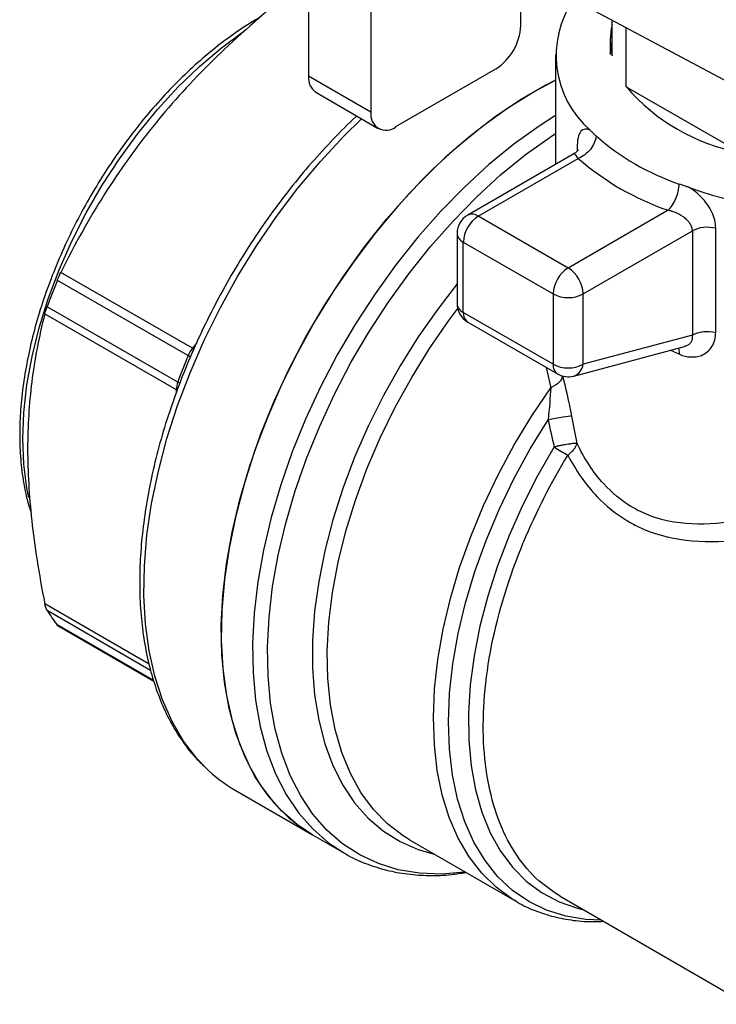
# Model space of a CAD drawing. Header units: inches. Extents: x 0.2 to 10.8, y 0.2 to 8.2.
# Tile 11 of 14: x 7.4 to 8.2, y 6.5 to 7.6. Entities that reach past the tile are written whole.
import ezdxf

# ---------------------------------------------------------------- set-up
doc = ezdxf.new("R2010")
doc.units = ezdxf.units.IN
doc.header["$MEASUREMENT"] = 0

msp = doc.modelspace()

# ---------------------------------------------------------------- linework, layer by layer
for p, q in [((8.3236, 7.4333), (7.848, 7.687)), ((7.7595, 7.6521), (7.7595, 7.4914)), ((7.8291, 7.6119), (7.8291, 7.4512)), ((7.9962, 7.5476), (7.9962, 7.608)), ((8.0979, 7.5537), (8.0979, 7.514)), ((8.1139, 7.4796), (8.1139, 7.5452)), ((8.096, 7.5315), (8.096, 7.5154)), ((8.035, 7.5154), (8.035, 7.3931)), ((7.857, 7.4351), (7.9683, 7.4994)), ((7.8291, 7.4512), (7.7595, 7.4914)), ((8.0101, 7.4736), (8.035, 7.4869)), ((8.1139, 7.4796), (8.2403, 7.4066)), ((7.7677, 7.4734), (7.8373, 7.4332)), ((8.059, 7.4111), (8.059, 7.4077)), ((8.0552, 7.4048), (7.937, 7.3366)), ((7.9488, 7.3354), (8.0603, 7.3997)), ((8.0491, 7.2775), (7.9488, 7.3354)), ((8.1605, 7.3419), (8.0491, 7.2775)), ((8.2136, 7.2057), (8.2136, 7.3218)), ((7.9252, 7.3161), (7.9252, 7.2377)), ((8.0658, 7.2486), (8.1876, 7.3189)), ((8.1876, 7.3189), (8.1876, 7.2028)), ((7.9321, 7.3065), (8.0324, 7.2486)), ((7.9321, 7.228), (7.9321, 7.3065)), ((7.6299, 7.188), (7.4833, 7.2726)), ((7.4793, 7.2639), (7.6251, 7.1798)), ((8.0324, 7.2486), (8.0324, 7.1702)), ((8.0658, 7.1702), (8.0658, 7.2486)), ((7.6136, 7.1503), (7.4679, 7.2344)), ((7.4654, 7.2265), (7.612, 7.1419)), ((8.0324, 7.1702), (7.9321, 7.228)), ((7.937, 7.2172), (8.0372, 7.1594)), ((8.1876, 7.2028), (8.0658, 7.1702)), ((7.6347, 7.1939), (7.6299, 7.188)), ((8.0552, 7.157), (8.1788, 7.1901)), ((7.628, 7.1781), (7.6251, 7.1798)), ((8.163, 7.1859), (8.1731, 7.1813)), ((8.0246, 7.1667), (8.0297, 7.1441)), ((7.6162, 7.1488), (7.6136, 7.1503)), ((7.612, 7.1419), (7.612, 7.139)), ((7.5817, 6.8358), (7.4654, 6.903)), ((7.4679, 6.8959), (7.5834, 6.8292)), ((7.5866, 6.8177), (7.4793, 6.8796)), ((7.4811, 6.8781), (7.5868, 6.817)), ((7.6777, 6.6953), (7.764, 6.6455)), ((7.764, 6.6455), (7.7989, 6.6254)), ((7.8721, 6.64), (7.9905, 6.5716)), ((8.04, 6.5771), (8.2487, 6.4567)), ((7.9905, 6.5716), (7.9895, 6.5722))]:
    msp.add_line(p, q)
at = {"flags": 128}
for points in [[(7.4475, 7.0216), (7.4454, 7.0321), (7.4419, 7.0587), (7.4408, 7.087), (7.4419, 7.1166), (7.4454, 7.1473), (7.4511, 7.1788), (7.4591, 7.2108), (7.4692, 7.2431), (7.4814, 7.2755), (7.4956, 7.3075), (7.5116, 7.3391), (7.5293, 7.3698), (7.5486, 7.3994), (7.5693, 7.4277), (7.5912, 7.4544), (7.6142, 7.4794), (7.6379, 7.5023), (7.6623, 7.523), (7.6859, 7.5404)], [(8.035, 7.4869), (8.0243, 7.4814), (7.9959, 7.465), (7.9676, 7.446), (7.9396, 7.4245), (7.912, 7.4007), (7.8852, 7.3747), (7.8591, 7.3466), (7.834, 7.3167), (7.8102, 7.2852), (7.7876, 7.2523), (7.7665, 7.2182), (7.7471, 7.1831), (7.7294, 7.1472), (7.7136, 7.1109), (7.6997, 7.0743), (7.6879, 7.0376), (7.6783, 7.0012), (7.6708, 6.9653), (7.6656, 6.9301), (7.6627, 6.8958), (7.6622, 6.8627), (7.6639, 6.831), (7.6679, 6.8009), (7.6743, 6.7725), (7.6828, 6.7462), (7.6935, 6.7221), (7.7064, 6.7002), (7.7212, 6.6809), (7.738, 6.6641), (7.7566, 6.6501), (7.764, 6.6455)], [(7.764, 6.6455), (7.7471, 6.6568), (7.7294, 6.6722), (7.7136, 6.6902), (7.6997, 6.7108), (7.6879, 6.7339), (7.6783, 6.7591), (7.6708, 6.7865), (7.6656, 6.8157), (7.6627, 6.8466), (7.6622, 6.8791), (7.6639, 6.9128), (7.6679, 6.9476), (7.6743, 6.9832), (7.6828, 7.0194), (7.6935, 7.0559), (7.7064, 7.0926), (7.7212, 7.1291), (7.738, 7.1652), (7.7566, 7.2007), (7.7769, 7.2354), (7.7987, 7.2689), (7.8219, 7.3012), (7.8464, 7.3319), (7.872, 7.3609), (7.8985, 7.3879), (7.9257, 7.4129), (7.9535, 7.4356), (7.9817, 7.4559), (8.0101, 7.4736)], [(7.6444, 6.7207), (7.6349, 6.7307), (7.6201, 6.7501), (7.6072, 6.7719), (7.5965, 6.796), (7.588, 6.8224), (7.5816, 6.8507), (7.5776, 6.8808), (7.5759, 6.9125), (7.5764, 6.9456), (7.5793, 6.9799), (7.5845, 7.0151), (7.592, 7.051), (7.6016, 7.0874), (7.6134, 7.1241), (7.6273, 7.1607), (7.6431, 7.197), (7.6608, 7.2329), (7.6802, 7.268), (7.7013, 7.3021), (7.7239, 7.335), (7.7477, 7.3666), (7.7728, 7.3964), (7.7989, 7.4245), (7.8187, 7.4439)], [(8.035, 7.4475), (8.0166, 7.4357), (7.9884, 7.4155), (7.9606, 7.3928), (7.9333, 7.3678), (7.9069, 7.3408), (7.8813, 7.3118), (7.8568, 7.2811), (7.8336, 7.2488), (7.8117, 7.2153), (7.7914, 7.1806), (7.7729, 7.1451), (7.7561, 7.109), (7.7412, 7.0725), (7.7284, 7.0358), (7.7177, 6.9993), (7.7091, 6.9631), (7.7028, 6.9275), (7.6987, 6.8927), (7.697, 6.859), (7.6976, 6.8265), (7.7005, 6.7956), (7.7057, 6.7663), (7.7131, 6.739), (7.7228, 6.7137), (7.7345, 6.6907), (7.7484, 6.6701), (7.7642, 6.6521), (7.7819, 6.6366), (7.7983, 6.6258)], [(7.9344, 6.604), (7.9336, 6.6039), (7.9079, 6.6019), (7.8832, 6.6028), (7.8596, 6.6067), (7.8374, 6.6135), (7.8166, 6.6232), (7.7974, 6.6357), (7.78, 6.6509), (7.7644, 6.6687), (7.7507, 6.689), (7.7391, 6.7117), (7.7296, 6.7366), (7.7222, 6.7635), (7.7171, 6.7924), (7.7143, 6.8229), (7.7137, 6.8549), (7.7154, 6.8881), (7.7194, 6.9224), (7.7256, 6.9575), (7.7341, 6.9932), (7.7446, 7.0292), (7.7573, 7.0653), (7.7719, 7.1013), (7.7885, 7.137), (7.8068, 7.172), (7.8268, 7.2061), (7.8483, 7.2392), (7.8712, 7.271), (7.8954, 7.3013), (7.9206, 7.3299), (7.9467, 7.3566), (7.9736, 7.3812), (8.001, 7.4035), (8.0288, 7.4235), (8.035, 7.4276)], [(7.9252, 7.2597), (7.9036, 7.2318), (7.8819, 7.2008), (7.8617, 7.1685), (7.843, 7.1352), (7.826, 7.1011), (7.8109, 7.0666), (7.7977, 7.0318), (7.7866, 6.9969), (7.7776, 6.9623), (7.7708, 6.9282), (7.7662, 6.8949), (7.764, 6.8625), (7.764, 6.8313), (7.7662, 6.8016), (7.7708, 6.7735), (7.7776, 6.7472), (7.7866, 6.723), (7.7977, 6.701), (7.8109, 6.6814), (7.826, 6.6643), (7.843, 6.6498), (7.8617, 6.6381), (7.8819, 6.6292), (7.8996, 6.6241)], [(7.8721, 6.64), (7.8651, 6.6443), (7.8475, 6.6577), (7.8318, 6.6739), (7.8179, 6.6927), (7.8062, 6.7139), (7.7965, 6.7374), (7.7891, 6.763), (7.7839, 6.7905), (7.781, 6.8198), (7.7804, 6.8506), (7.7822, 6.8826), (7.7862, 6.9157), (7.7925, 6.9496), (7.8011, 6.9841), (7.8118, 7.0188), (7.8246, 7.0536), (7.8394, 7.0881), (7.8561, 7.1222), (7.8745, 7.1555), (7.8945, 7.1879), (7.9161, 7.2191), (7.9259, 7.2322)], [(7.9895, 6.5722), (7.9863, 6.5741), (7.9686, 6.5871), (7.9526, 6.6028), (7.9385, 6.6211), (7.9264, 6.6418), (7.9164, 6.6649), (7.9086, 6.69), (7.9031, 6.7172), (7.8998, 6.7461), (7.8988, 6.7765), (7.9001, 6.8082), (7.9037, 6.8411), (7.9096, 6.8747), (7.9177, 6.909), (7.9279, 6.9436), (7.9403, 6.9782), (7.9546, 7.0127), (7.9709, 7.0468), (7.9889, 7.0802), (8.0085, 7.1127), (8.0297, 7.1441)], [(8.0864, 6.5504), (8.0689, 6.5511), (8.0463, 6.5548), (8.025, 6.5615), (8.0052, 6.5711), (7.987, 6.5837), (7.9707, 6.5989), (7.9563, 6.6169), (7.9439, 6.6374), (7.9337, 6.6602), (7.9257, 6.6853), (7.92, 6.7124), (7.9166, 6.7412), (7.9155, 6.7717), (7.9167, 6.8035), (7.9204, 6.8363), (7.9263, 6.8701), (7.9345, 6.9044), (7.9449, 6.9391), (7.9574, 6.9739), (7.972, 7.0084), (7.9884, 7.0425), (8.0067, 7.0759), (8.0267, 7.1083)], [(8.0334, 7.078), (8.0149, 7.0459), (7.9982, 7.0129), (7.9833, 6.9794), (7.9703, 6.9456), (7.9594, 6.9118), (7.9506, 6.8782), (7.9441, 6.8451), (7.9398, 6.8127), (7.9378, 6.7814), (7.9381, 6.7513), (7.9408, 6.7227), (7.9457, 6.6958), (7.9529, 6.6708), (7.9622, 6.6479), (7.9737, 6.6273), (7.9873, 6.6092), (8.0027, 6.5937), (8.02, 6.5808), (8.0389, 6.5708), (8.0594, 6.5637), (8.0662, 6.562)], [(8.04, 6.5771), (8.0341, 6.5808), (8.0165, 6.5942)]]:
    msp.add_lwpolyline(points, dxfattribs=at)
for centre, radius, start, end in [((8.1462, 7.5145), 0.1106, 145.7561, 229.0252), ((7.9357, 7.5504), 0.0605, 302.6055, 357.3945), ((8.1748, 7.5315), 0.0788, 167.1883, 192.8117), ((7.7783, 7.489), 0.0189, 172.7442, 235.9436), ((8.2792, 7.6199), 0.2168, 220.3358, 259.6695), ((7.8461, 7.4484), 0.0172, 170.786, 309.2033), ((8.2623, 7.633), 0.2767, 228.8375, 251.1679), ((8.3282, 7.7616), 0.4198, 249.9288, 307.9153), ((8.2569, 7.6247), 0.2988, 228.8375, 251.1679), ((7.9488, 7.3161), 0.0236, 119.9973, 180), ((7.9684, 7.3048), 0.0363, 122.6055, 177.3945), ((7.9419, 7.3257), 0.0119, 54.3824, 114.3071), ((7.937, 7.3173), 0.0119, 185.6948, 245.6253), ((8.0686, 7.247), 0.0363, 122.6055, 177.3945), ((8.0295, 7.247), 0.0363, 2.6055, 57.3945), ((8.1411, 6.9902), 0.7161, 157.5283, 160.0603), ((8.0491, 7.2808), 0.0363, 242.6097, 297.3903), ((7.9488, 7.2377), 0.0236, 180, 240.0027), ((7.937, 7.2389), 0.0119, 185.6948, 245.6253), ((7.9441, 7.2269), 0.012, 174.669, 234.0188), ((8.2868, 6.9061), 0.7161, 157.5283, 160.0603), ((7.6562, 7.1669), 0.0337, 141.2974, 157.4932), ((8.044, 7.1689), 0.0117, 173.8462, 234.8417), ((8.0491, 7.2024), 0.0363, 242.6097, 297.3903), ((8.0497, 7.1722), 0.0162, 289.6861, 352.7234), ((8.0491, 7.1798), 0.0236, 240.0027, 284.9958), ((7.6372, 7.1414), 0.0252, 159.3212, 179.0099), ((8.3636, 7.6122), 0.628, 238.2829, 239.8947), ((8.6526, 6.7007), 0.7075, 148.6228, 157.4989), ((7.6193, 6.9902), 0.1784, 211.9023, 218.299), ((7.7615, 6.8401), 0.1672, 225.5709, 239.9414)]:
    msp.add_arc(centre, radius, start, end)
for points, knots in [([(7.7259, 7.5744), (7.6965, 7.5502), (7.671, 7.5271), (7.625, 7.4812), (7.6045, 7.4583), (7.5663, 7.4109), (7.5487, 7.3863), (7.5151, 7.3332), (7.4991, 7.3047), (7.4833, 7.2726)], [0, 0, 0, 0, 0.25, 0.25, 0.5, 0.5, 0.75, 0.75, 1, 1, 1, 1]), ([(7.7064, 7.5575), (7.7043, 7.5564), (7.6943, 7.5509), (7.6764, 7.5388), (7.6529, 7.5212), (7.6298, 7.5012), (7.6074, 7.4795), (7.5858, 7.4559), (7.5652, 7.4308), (7.5456, 7.4042), (7.5273, 7.3765), (7.5104, 7.3478), (7.495, 7.3183), (7.4812, 7.2882), (7.4691, 7.2578), (7.4588, 7.2273), (7.4505, 7.1969), (7.4441, 7.1669), (7.4397, 7.1374), (7.4377, 7.1124), (7.4372, 7.0925), (7.4376, 7.0731), (7.4395, 7.0508), (7.4435, 7.0262), (7.4479, 7.0113), (7.4501, 7.004)], [0, 0, 0, 0, 0.01221, 0.059117, 0.106011, 0.15288, 0.199721, 0.246536, 0.293329, 0.340105, 0.386869, 0.433628, 0.480388, 0.527154, 0.573931, 0.620728, 0.667549, 0.714402, 0.76129, 0.808217, 0.836809, 0.861574, 0.908558, 0.955564, 1, 1, 1, 1]), ([(7.8133, 7.447), (7.813, 7.4467), (7.804, 7.4387), (7.7869, 7.4212), (7.7624, 7.3947), (7.7389, 7.3663), (7.7165, 7.3366), (7.6953, 7.3056), (7.6755, 7.2736), (7.6571, 7.2407), (7.6402, 7.207), (7.625, 7.1729), (7.6115, 7.1385), (7.5998, 7.104), (7.59, 7.0695), (7.5822, 7.0354), (7.5764, 7.0017), (7.5726, 6.9687), (7.5709, 6.9366), (7.5713, 6.9055), (7.5739, 6.8756), (7.5785, 6.8472), (7.5852, 6.8203), (7.594, 6.7952), (7.6048, 6.7721), (7.6177, 6.7511), (7.6302, 6.7344), (7.6392, 6.7258), (7.6426, 6.7225)], [0, 0, 0, 0, 0.001752, 0.042355, 0.082937, 0.123501, 0.16405, 0.20459, 0.245123, 0.285654, 0.326188, 0.366728, 0.407279, 0.447845, 0.488431, 0.52904, 0.569677, 0.610344, 0.651042, 0.691768, 0.732515, 0.773263, 0.813982, 0.854628, 0.895149, 0.935483, 0.97558, 1, 1, 1, 1]), ([(8.0737, 7.431), (8.0694, 7.4331), (8.0618, 7.4326), (8.059, 7.4199), (8.059, 7.4111)], [0, 0, 0, 0, 0.0738176, 0.1560133, 0.1560133, 0.1560133, 0.1560133]), ([(8.0802, 7.4246), (8.0798, 7.4197), (8.0774, 7.4143), (8.0702, 7.4052), (8.0652, 7.4015), (8.0603, 7.3997)], [0, 0, 0, 0, 0.5, 0.5, 1, 1, 1, 1]), ([(8.0802, 7.4246), (8.0791, 7.4257), (8.0774, 7.4273), (8.0755, 7.4292), (8.0744, 7.4303), (8.0739, 7.4308), (8.0737, 7.431)], [0, 0, 0, 0, 0.501007, 0.762253, 0.887392, 1, 1, 1, 1]), ([(8.0607, 7.4092), (8.0607, 7.4093), (8.0605, 7.4095), (8.059, 7.4074), (8.0565, 7.4056), (8.0552, 7.4048)], [0, 0, 0, 0, 0.228546, 0.617092, 1, 1, 1, 1]), ([(8.0603, 7.3997), (8.0592, 7.4013), (8.057, 7.4043), (8.0557, 7.4054), (8.0552, 7.4048), (8.0552, 7.4048)], [0, 0, 0, 0, 0.4925718, 0.9886372, 1, 1, 1, 1]), ([(8.1605, 7.3419), (8.1636, 7.3447), (8.1667, 7.3494), (8.1713, 7.3601), (8.1728, 7.366), (8.173, 7.371)], [0, 0, 0, 0, 0.5, 0.5, 1, 1, 1, 1]), ([(8.1841, 7.3673), (8.1839, 7.3673), (8.1835, 7.3675), (8.1826, 7.3678), (8.1809, 7.3683), (8.1776, 7.3694), (8.1748, 7.3704), (8.173, 7.371)], [0, 0, 0, 0, 0.055481, 0.114851, 0.240819, 0.500633, 1, 1, 1, 1]), ([(8.2136, 7.3218), (8.2136, 7.3277), (8.2105, 7.3402), (8.1988, 7.3563), (8.1889, 7.3643), (8.1841, 7.3673)], [0.0356764, 0.0356764, 0.0356764, 0.0356764, 0.0904574, 0.1452385, 0.1917337, 0.1917337, 0.1917337, 0.1917337]), ([(8.1876, 7.3189), (8.1876, 7.3195), (8.1875, 7.3208), (8.1871, 7.3227), (8.1863, 7.3246), (8.185, 7.3271), (8.1827, 7.3301), (8.1795, 7.3331), (8.1752, 7.336), (8.1704, 7.3387), (8.1652, 7.3407), (8.1619, 7.3415), (8.1605, 7.3419)], [0, 0, 0, 0, 0.056185, 0.113915, 0.173506, 0.235247, 0.349081, 0.482198, 0.580676, 0.742245, 0.888973, 1, 1, 1, 1]), ([(8.2136, 7.3218), (8.2093, 7.3229), (8.2044, 7.3232), (8.1952, 7.3222), (8.1909, 7.3208), (8.1876, 7.3189)], [0, 0, 0, 0, 0.5, 0.5, 1, 1, 1, 1]), ([(7.4654, 7.2265), (7.4586, 7.2002), (7.4539, 7.1753), (7.4477, 7.1258), (7.4462, 7.1013), (7.4462, 7.0504), (7.4477, 7.0241), (7.4539, 6.9675), (7.4586, 6.9371), (7.4654, 6.903)], [0, 0, 0, 0, 0.25, 0.25, 0.5, 0.5, 0.75, 0.75, 1, 1, 1, 1]), ([(8.1731, 7.1813), (8.1814, 7.1777), (8.1962, 7.177), (8.2107, 7.1888), (8.2136, 7.1999), (8.2136, 7.2057)], [0, 0, 0, 0, 0.0813558, 0.135593, 0.1898301, 0.1898301, 0.1898301, 0.1898301]), ([(8.1787, 7.1905), (8.1799, 7.1907), (8.1824, 7.1912), (8.1852, 7.1933), (8.1872, 7.1961), (8.1881, 7.1993), (8.1878, 7.2016), (8.1876, 7.2028)], [0, 0, 0, 0, 0.173487, 0.377768, 0.580225, 0.785958, 1, 1, 1, 1]), ([(8.1876, 7.2028), (8.1909, 7.2047), (8.1952, 7.2061), (8.2044, 7.2071), (8.2093, 7.2068), (8.2136, 7.2057)], [0, 0, 0, 0, 0.5, 0.5, 1, 1, 1, 1]), ([(8.1731, 7.1813), (8.1731, 7.1833), (8.1732, 7.1862), (8.1723, 7.1878), (8.1721, 7.1883)], [0, 0, 0, 0, 0.696945, 1, 1, 1, 1]), ([(8.0589, 7.082), (8.0585, 7.082), (8.0578, 7.082), (8.0564, 7.082), (8.0548, 7.0818), (8.0524, 7.0815), (8.0492, 7.0811), (8.0455, 7.0805), (8.0417, 7.0798), (8.0375, 7.0789), (8.0349, 7.0783), (8.0334, 7.078)], [0, 0, 0, 0, 0.0998407, 0.1782735, 0.2501422, 0.3567887, 0.5000946, 0.6081794, 0.7500436, 0.8625799, 1, 1, 1, 1]), ([(8.0486, 7.069), (8.0493, 7.0695), (8.0507, 7.0705), (8.0531, 7.0726), (8.0557, 7.0754), (8.0575, 7.0782), (8.0585, 7.0804), (8.0588, 7.0815), (8.0589, 7.082)], [0, 0, 0, 0, 0.132661, 0.25019, 0.499998, 0.749806, 0.874511, 1, 1, 1, 1]), ([(8.4089, 7.0555), (8.3511, 7.0286), (8.2521, 6.9877), (8.157, 6.9908), (8.1113, 7.0157), (8.0842, 7.0383), (8.0668, 7.0653), (8.0589, 7.082)], [4.659336, 4.659336, 4.659336, 4.659336, 5.178575, 5.524735, 5.568005, 5.697814, 5.870894, 5.870894, 5.870894, 5.870894]), ([(8.0486, 7.069), (8.0575, 7.052), (8.0766, 7.0243), (8.106, 7.0004), (8.1554, 6.9735), (8.2421, 6.9668), (8.3293, 6.9923), (8.3748, 7.0094)], [4.791493, 4.791493, 4.791493, 4.791493, 4.964573, 5.094383, 5.137653, 5.483813, 5.870894, 5.870894, 5.870894, 5.870894]), ([(8.0165, 6.5942), (7.9981, 6.6107), (7.9833, 6.6326), (7.9625, 6.685), (7.9563, 6.7156), (7.9532, 6.7825), (7.9562, 6.8189), (7.9712, 6.8942), (7.9832, 6.9331), (7.999, 6.9714)], [0, 0, 0, 0, 0.25, 0.25, 0.5, 0.5, 0.75, 0.75, 1, 1, 1, 1]), ([(7.4811, 6.8781), (7.481, 6.8782), (7.4804, 6.8783), (7.4798, 6.879), (7.4793, 6.8796)], [0, 0, 0, 0, 0.171155, 1, 1, 1, 1]), ([(7.7984, 6.626), (7.8002, 6.6249), (7.8084, 6.6196), (7.8245, 6.6128), (7.8464, 6.6058), (7.8696, 6.6015), (7.8938, 6.5999), (7.9156, 6.6006), (7.9296, 6.6028), (7.935, 6.6036)], [0, 0, 0, 0, 0.04739, 0.215187, 0.382999, 0.551441, 0.721042, 0.892087, 1, 1, 1, 1]), ([(7.9895, 6.5724), (7.9905, 6.5718), (7.9976, 6.5671), (8.0121, 6.5608), (8.0329, 6.5539), (8.055, 6.5499), (8.0735, 6.5484), (8.0848, 6.5491), (8.0882, 6.5493)], [0, 0, 0, 0, 0.036204, 0.252942, 0.469593, 0.68707, 0.906213, 1, 1, 1, 1])]:
    msp.add_open_spline(points, degree=3, knots=knots)
for points in [[(7.4793, 7.2639), (7.4806, 7.2669), (7.4819, 7.2699), (7.4833, 7.2726)], [(7.4654, 7.2265), (7.466, 7.2287), (7.4668, 7.2315), (7.4679, 7.2344)], [(8.043, 7.1573), (8.0426, 7.1549), (8.0398, 7.15), (8.0334, 7.1457), (8.0297, 7.1441)], [(8.0531, 7.1123), (8.0502, 7.1282), (8.0463, 7.1445), (8.043, 7.1573)], [(8.0297, 7.1441), (8.0289, 7.1337), (8.0281, 7.121), (8.0267, 7.1083)], [(8.0531, 7.1123), (8.0514, 7.1124), (8.044, 7.1116), (8.0322, 7.1094), (8.0267, 7.1083)], [(8.0267, 7.1083), (8.0288, 7.0982), (8.0311, 7.0881), (8.0334, 7.078)], [(8.0589, 7.082), (8.0569, 7.0921), (8.0549, 7.1022), (8.0531, 7.1123)], [(7.4679, 6.8959), (7.4668, 6.8976), (7.466, 6.9001), (7.4654, 6.903)]]:
    msp.add_open_spline(points, degree=3)

doc.saveas('drawing.dxf')
